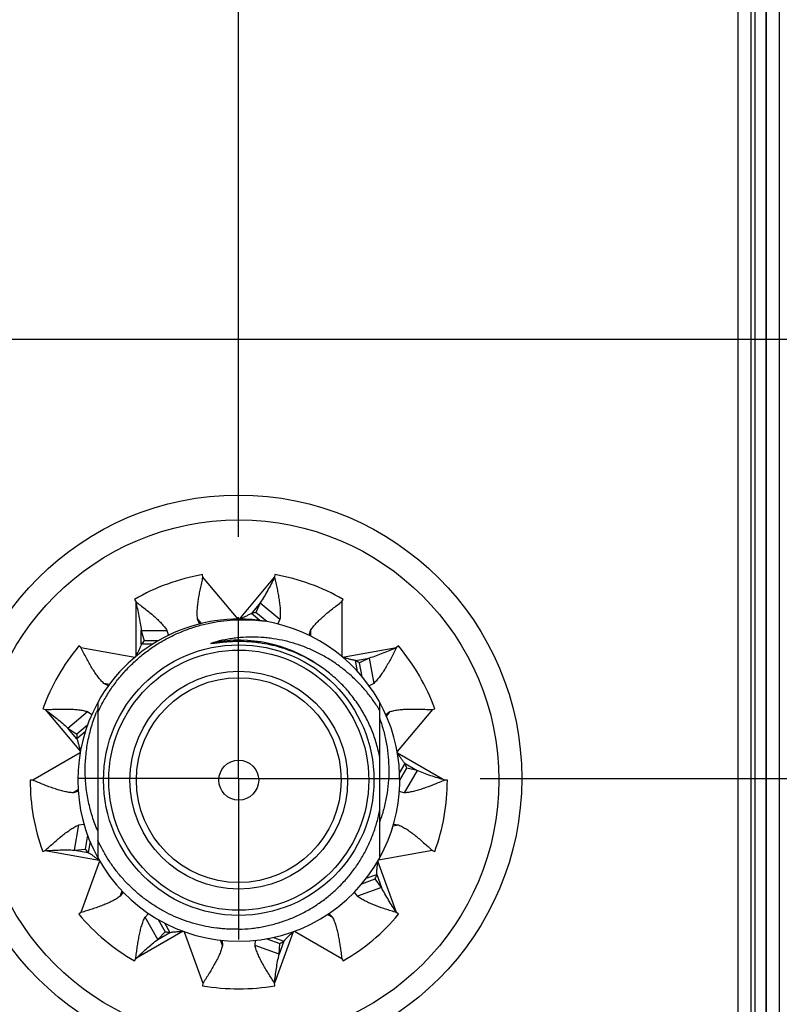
# Model space of a CAD drawing. Header units: inches. Extents: x 0 to 22, y 0 to 17.
# Tile 57 of 114: x 11.377 to 11.967, y 10.611 to 11.375. Entities that reach past the tile are written whole.
import ezdxf

# ---------------------------------------------------------------- set-up
doc = ezdxf.new("R2010")
doc.units = ezdxf.units.IN
doc.header["$LTSCALE"] = 1.21
doc.header["$MEASUREMENT"] = 0
doc.linetypes.add('CENTER', pattern=[0.6, 0.375, -0.075, 0.075, -0.075])
doc.layers.get('0').update_dxf_attribs({"linetype": 'CONTINUOUS'})
doc.layers.add('02___PRT_ALL_AXES', color=7, linetype='CONTINUOUS')
doc.layers.add('DIMENSIONS', color=7, linetype='CONTINUOUS')
doc.styles.get("Standard").update_dxf_attribs({"font": 'txt', "width": 0.8})
doc.dimstyles.new('DIMSTYLE_1', dxfattribs={"dimtxt": 0.125, "dimasz": 0.18, "dimexe": 0.125, "dimexo": 0.0625, "dimgap": 0.03125, "dimtad": 0, "dimtih": 1, "dimtoh": 1, "dimzin": 4, "dimdsep": 46, "dimtxsty": 'STANDARD', "dimblk": '_FILLED', "dimblk1": '_FILLED', "dimblk2": '_FILLED', "dimcen": 0.09, "dimadec": 0, "dimazin": 0, "dimtp": 0.01, "dimtm": 0.01, "dimtfac": 1, "dimtofl": 0, "dimtmove": 0, "dimatfit": 3, "dimldrblk": '_FILLED', "dimfxl": 1, "dimtolj": 1, "dimtzin": 4, "dimarcsym": 0})

# ---------------------------------------------------------------- blocks, each defined once
blk = doc.blocks.new('*D14')
at = {"layer": 'DIMENSIONS', "color": 2, "linetype": 'CONTINUOUS'}
for p, q in [((11.73442, 11.61284), (11.73442, 12.73258)), ((11.54656, 11.46686), (11.73442, 11.61284)), ((11.54656, 10.97368), (11.54656, 11.46686))]:
    blk.add_line(p, q, dxfattribs=at)
at = {"layer": 'DIMENSIONS', "color": 2, "linetype": 'CONTINUOUS', "insert": (11.67192, 12.79508), "char_height": 0.125, "width": 1.325, "attachment_point": 1, "rotation": 90, "line_spacing_factor": 0.9}
blk.add_mtext('4X 4.10{\\Ftxt.shx;\\W1.000000;\\H0.125000; }[104]', dxfattribs=at)
blk = doc.blocks.new('_FILLED')
at = {"color": 0, "linetype": 'BYBLOCK'}
blk.add_solid([(0, 0), (-1, 0.1736), (-1, -0.1736)], dxfattribs=at)
blk = doc.blocks.new('*D15')
at = {"layer": 'DIMENSIONS', "color": 2, "linetype": 'CONTINUOUS'}
for p, q in [((12.58598, 11.85615), (12.58598, 12.73258)), ((12.42605, 11.70205), (12.58598, 11.85615)), ((12.42605, 11.24603), (12.42605, 11.70205))]:
    blk.add_line(p, q, dxfattribs=at)
at = {"layer": 'DIMENSIONS', "color": 2, "linetype": 'CONTINUOUS', "insert": (12.52348, 12.79508), "char_height": 0.125, "width": 1.525, "attachment_point": 1, "rotation": 90, "line_spacing_factor": 0.9}
blk.add_mtext('4X 4.98{\\Ftxt.shx;\\W1.000000;\\H0.125000; }[126.4]', dxfattribs=at)
blk = doc.blocks.new('*D28')
at = {"layer": 'DIMENSIONS', "color": 2, "linetype": 'CONTINUOUS'}
blk.add_line((11.73416, 10.78608), (13.19376, 10.78608), dxfattribs=at)
at = {"layer": 'DIMENSIONS', "color": 2, "linetype": 'CONTINUOUS', "insert": (13.25626, 10.84858), "char_height": 0.125, "width": 1.125, "attachment_point": 1, "line_spacing_factor": 0.9}
blk.add_mtext('3.43{\\Ftxt.shx;\\W1.000000;\\H0.125000; }[87.2]', dxfattribs=at)
blk = doc.blocks.new('*D31')
at = {"layer": 'DIMENSIONS', "color": 2, "linetype": 'CONTINUOUS'}
for p, q in [((12.16193, 10.42708), (12.2875, 10.56849)), ((12.2875, 10.56849), (13.19376, 10.56849)), ((11.33611, 10.42708), (12.16193, 10.42708))]:
    blk.add_line(p, q, dxfattribs=at)
at = {"layer": 'DIMENSIONS', "color": 2, "linetype": 'CONTINUOUS', "insert": (13.25626, 10.63099), "char_height": 0.125, "width": 1.125, "attachment_point": 1, "line_spacing_factor": 0.9}
blk.add_mtext('3.07{\\Ftxt.shx;\\W1.000000;\\H0.125000; }[78.1]', dxfattribs=at)
blk = doc.blocks.new('*D32')
at = {"layer": 'DIMENSIONS', "color": 2, "linetype": 'CONTINUOUS'}
for p, q in [((12.17449, 11.12708), (12.29588, 11.28009)), ((12.29588, 11.28009), (13.19376, 11.28009)), ((11.33611, 11.12708), (12.17449, 11.12708))]:
    blk.add_line(p, q, dxfattribs=at)
at = {"layer": 'DIMENSIONS', "color": 2, "linetype": 'CONTINUOUS', "insert": (13.25626, 11.34259), "char_height": 0.125, "width": 1.125, "attachment_point": 1, "line_spacing_factor": 0.9}
blk.add_mtext('3.77{\\Ftxt.shx;\\W1.000000;\\H0.125000; }[95.9]', dxfattribs=at)

msp = doc.modelspace()

# ---------------------------------------------------------------- linework, layer by layer
at = {"color": 7, "linetype": 'CONTINUOUS'}
for p, q in [((11.94456, 12.29508), (11.94456, 7.23008)), ((11.93456, 7.25608), (11.93456, 12.26108)), ((11.96656, 12.26508), (11.96656, 8.19508)), ((11.95628, 11.89508), (11.95628, 7.89508)), ((11.51898, 10.94234), (11.51864, 10.94431)), ((11.5749, 10.94431), (11.57455, 10.94234)), ((11.46577, 10.92506), (11.46677, 10.92333)), ((11.5635, 10.92243), (11.56015, 10.91486)), ((11.5635, 10.92243), (11.57876, 10.90963)), ((11.62677, 10.92333), (11.62777, 10.92506)), ((11.56319, 10.90867), (11.55659, 10.9142)), ((11.56849, 10.90786), (11.56015, 10.91486)), ((11.51638, 10.90602), (11.51477, 10.90963)), ((11.57876, 10.90963), (11.57715, 10.90598)), ((11.4711, 10.90098), (11.49102, 10.90098)), ((11.4711, 10.90098), (11.4734, 10.89302)), ((11.49102, 10.90098), (11.49212, 10.89717)), ((11.60142, 10.89719), (11.60252, 10.90098)), ((11.48432, 10.89302), (11.4734, 10.89302)), ((11.54677, 10.89238), (11.54504, 10.89237)), ((11.4242, 10.88761), (11.42267, 10.8889)), ((11.47978, 10.89023), (11.4711, 10.89023)), ((11.67087, 10.8889), (11.66934, 10.88761)), ((11.63899, 10.86909), (11.63749, 10.8776)), ((11.64808, 10.87947), (11.64064, 10.87582)), ((11.64254, 10.86502), (11.64064, 10.87582)), ((11.64808, 10.87947), (11.65154, 10.85985)), ((11.44559, 10.85809), (11.442, 10.85985)), ((11.65154, 10.85985), (11.64794, 10.85809)), ((11.39454, 10.84018), (11.39642, 10.83949)), ((11.4141, 10.82516), (11.42936, 10.83796)), ((11.42936, 10.83796), (11.43264, 10.83575)), ((11.43727, 10.84506), (11.43727, 10.72448)), ((11.65627, 10.72448), (11.65627, 10.84506)), ((11.66087, 10.83573), (11.66418, 10.83796)), ((11.69712, 10.83949), (11.699, 10.84018)), ((11.4141, 10.82516), (11.42098, 10.82053)), ((11.42935, 10.82756), (11.42098, 10.82053)), ((11.42768, 10.82252), (11.42101, 10.81692)), ((11.67163, 10.79011), (11.67594, 10.79757)), ((11.67177, 10.78477), (11.6772, 10.79418)), ((11.68525, 10.79219), (11.67529, 10.77494)), ((11.68525, 10.79219), (11.6772, 10.79418)), ((11.38677, 10.78477), (11.38477, 10.78477)), ((11.70877, 10.78477), (11.70677, 10.78477)), ((11.42209, 10.77589), (11.41825, 10.77494)), ((11.67529, 10.77494), (11.67144, 10.7759)), ((11.41918, 10.73043), (11.42264, 10.75004)), ((11.42264, 10.75004), (11.42657, 10.75047)), ((11.66694, 10.75047), (11.6709, 10.75004)), ((11.42931, 10.74205), (11.42742, 10.73131)), ((11.41918, 10.73043), (11.42742, 10.73131)), ((11.43127, 10.73712), (11.42977, 10.72856)), ((11.39454, 10.72936), (11.39642, 10.73005)), ((11.43676, 10.72379), (11.43829, 10.72266)), ((11.69712, 10.73005), (11.699, 10.72936)), ((11.64245, 10.70439), (11.65274, 10.70814)), ((11.6458, 10.70858), (11.65395, 10.71154)), ((11.65762, 10.70144), (11.65274, 10.70814)), ((11.65762, 10.70144), (11.63891, 10.69463)), ((11.45697, 10.69784), (11.45463, 10.69463)), ((11.63891, 10.69463), (11.63655, 10.69785)), ((11.4242, 10.68192), (11.42267, 10.68064)), ((11.474, 10.67838), (11.47675, 10.68124)), ((11.48396, 10.66113), (11.474, 10.67838)), ((11.61677, 10.68125), (11.61954, 10.67838)), ((11.67087, 10.68064), (11.66934, 10.68192)), ((11.48424, 10.67656), (11.4897, 10.6671)), ((11.48898, 10.67393), (11.49327, 10.6665)), ((11.48396, 10.66113), (11.4897, 10.6671)), ((11.57375, 10.66271), (11.5818, 10.65978)), ((11.53386, 10.66044), (11.53413, 10.65649)), ((11.55941, 10.65649), (11.55968, 10.66044)), ((11.57813, 10.64968), (11.55941, 10.65649)), ((11.56847, 10.66167), (11.57869, 10.65795)), ((11.57813, 10.64968), (11.57869, 10.65795)), ((11.46577, 10.64447), (11.46677, 10.6462)), ((11.62677, 10.6462), (11.62777, 10.64447)), ((11.51898, 10.6272), (11.51864, 10.62523)), ((11.5749, 10.62523), (11.57455, 10.6272))]:
    msp.add_line(p, q, dxfattribs=at)
at = {"color": 9, "linetype": 'CONTINUOUS'}
for p, q in [((11.9475, 11.89508), (11.9475, 7.89508)), ((11.95611, 11.89508), (11.95611, 7.89508)), ((11.54631, 10.90977), (11.51898, 10.94234)), ((11.54722, 10.90977), (11.57455, 10.94234)), ((11.46677, 10.92333), (11.46677, 10.88082)), ((11.5635, 10.92243), (11.55659, 10.9142)), ((11.62677, 10.92333), (11.62677, 10.88082)), ((11.51477, 10.90963), (11.51756, 10.90631)), ((11.4711, 10.89023), (11.4711, 10.90098)), ((11.60252, 10.90098), (11.60252, 10.89672)), ((11.4242, 10.88761), (11.46607, 10.88023)), ((11.62746, 10.88023), (11.66934, 10.88761)), ((11.63749, 10.8776), (11.64808, 10.87947)), ((11.44629, 10.8591), (11.442, 10.85985)), ((11.39642, 10.83949), (11.42375, 10.80692)), ((11.66418, 10.83796), (11.66139, 10.83463)), ((11.69712, 10.83949), (11.66979, 10.80692)), ((11.42101, 10.81692), (11.4141, 10.82516)), ((11.42359, 10.80603), (11.38677, 10.78477)), ((11.66995, 10.80603), (11.70677, 10.78477)), ((11.67594, 10.79757), (11.68525, 10.79219)), ((11.42203, 10.77713), (11.41825, 10.77494)), ((11.6666, 10.74929), (11.6709, 10.75004)), ((11.39642, 10.73005), (11.43829, 10.72266)), ((11.41918, 10.73043), (11.42977, 10.72856)), ((11.69712, 10.73005), (11.65525, 10.72266)), ((11.43874, 10.72188), (11.4242, 10.68192)), ((11.66934, 10.68192), (11.65479, 10.72188)), ((11.65395, 10.71154), (11.65762, 10.70144)), ((11.45463, 10.69463), (11.45613, 10.69875)), ((11.61578, 10.68055), (11.61954, 10.67838)), ((11.50359, 10.66746), (11.46677, 10.6462)), ((11.48396, 10.66113), (11.49327, 10.6665)), ((11.50444, 10.66715), (11.51898, 10.6272)), ((11.58909, 10.66715), (11.57455, 10.6272)), ((11.58995, 10.66746), (11.62677, 10.6462)), ((11.53413, 10.65649), (11.53263, 10.66061)), ((11.5818, 10.65978), (11.57813, 10.64968))]:
    msp.add_line(p, q, dxfattribs=at)
at = {"color": 7, "linetype": 'CONTINUOUS'}
for centre, radius in [((11.54656, 10.78608), 0.22), ((11.54677, 10.78477), 0.202), ((11.54677, 10.78477), 0.105), ((11.54677, 10.78477), 0.0845), ((11.54677, 10.78477), 0.0795), ((11.54677, 10.78477), 0.0155)]:
    msp.add_circle(centre, radius, dxfattribs=at)
at = {"color": 9, "linetype": 'CONTINUOUS'}
msp.add_circle((11.54677, 10.78477), 0.101, dxfattribs=at)
at = {"color": 7, "linetype": 'CONTINUOUS'}
for centre, radius, start, end in [((11.54677, 10.78477), 0.162, 100, 120), ((11.54677, 10.78477), 0.162, 60, 80), ((11.57207, 10.84053), 0.07528, 99.11757, 101.86797), ((11.54677, 10.78477), 0.125, 80.89057, 151.16355), ((11.54677, 10.78477), 0.125, 331.2204, 80.49223), ((11.53031, 10.84375), 0.07528, 139.11757, 141.86797), ((11.54677, 10.78477), 0.162, 140, 160), ((11.54677, 10.78477), 0.162, 20, 40), ((11.602, 10.81122), 0.07528, 59.11757, 61.86797), ((11.54677, 10.78477), 0.125, 151.219, 208.78478), ((11.54968, 10.79184), 0.12223, 156.87171, 158.05196), ((11.49625, 10.81937), 0.07528, 179.11757, 181.86797), ((11.60608, 10.76953), 0.07528, 19.11757, 21.86797), ((11.54677, 10.78477), 0.162, 180, 200), ((11.54677, 10.78477), 0.162, 340, 360), ((11.48582, 10.7788), 0.07528, 219.11757, 221.86797), ((11.54677, 10.78477), 0.125, 208.83645, 331.16355), ((11.58241, 10.73497), 0.07528, 339.11757, 341.86797), ((11.54677, 10.78477), 0.162, 220, 240), ((11.54677, 10.78477), 0.162, 300, 320), ((11.50392, 10.74103), 0.07528, 259.11757, 261.86797), ((11.54206, 10.72371), 0.07528, 299.11757, 301.86797), ((11.54677, 10.78477), 0.162, 260, 280)]:
    msp.add_arc(centre, radius, start, end, dxfattribs=at)
at = {"color": 9, "linetype": 'CONTINUOUS'}
msp.add_arc((11.54677, 10.78477), 0.10861, 55.8602, 100.40639, dxfattribs=at)
at = {"color": 7, "linetype": 'CONTINUOUS'}
for points, knots in [([(11.51477, 10.90963), (11.51464, 10.91078), (11.51453, 10.91253), (11.51452, 10.91492), (11.5146, 10.91745), (11.51488, 10.92075), (11.51543, 10.92484), (11.51615, 10.92908), (11.51702, 10.93343), (11.51798, 10.93787), (11.51865, 10.94084), (11.51898, 10.94234)], [0, 0, 0, 0, 0.104348, 0.159213, 0.215857, 0.334291, 0.459063, 0.589257, 0.723716, 0.861109, 1, 1, 1, 1]), ([(11.57455, 10.94234), (11.57369, 10.94063), (11.57197, 10.93722), (11.56931, 10.93217), (11.56653, 10.92722), (11.56454, 10.92401), (11.5635, 10.92243)], [0, 0, 0, 0, 0.251797, 0.502749, 0.75223, 1, 1, 1, 1]), ([(11.57455, 10.94234), (11.57489, 10.94084), (11.57556, 10.93787), (11.57652, 10.93343), (11.57738, 10.92908), (11.57811, 10.92484), (11.57866, 10.92075), (11.57893, 10.91745), (11.57902, 10.91492), (11.57901, 10.91253), (11.5789, 10.91078), (11.57876, 10.90963)], [0, 0, 0, 0, 0.138891, 0.276284, 0.410743, 0.540937, 0.665709, 0.784143, 0.840787, 0.895652, 1, 1, 1, 1]), ([(11.46677, 10.92333), (11.46799, 10.9224), (11.47041, 10.92055), (11.474, 10.91778), (11.47746, 10.915), (11.48074, 10.91222), (11.48379, 10.90944), (11.48612, 10.90709), (11.48782, 10.9052), (11.48934, 10.90337), (11.49038, 10.90195), (11.49102, 10.90098)], [0, 0, 0, 0, 0.138891, 0.276284, 0.410743, 0.540937, 0.665709, 0.784143, 0.840787, 0.895652, 1, 1, 1, 1]), ([(11.46677, 10.92333), (11.4672, 10.92147), (11.46808, 10.91776), (11.46929, 10.91218), (11.47034, 10.90659), (11.47088, 10.90285), (11.4711, 10.90098)], [0, 0, 0, 0, 0.251797, 0.502749, 0.75223, 1, 1, 1, 1]), ([(11.60252, 10.90098), (11.60315, 10.90195), (11.60419, 10.90337), (11.60572, 10.9052), (11.60742, 10.90709), (11.60975, 10.90944), (11.6128, 10.91222), (11.61608, 10.915), (11.61954, 10.91778), (11.62312, 10.92055), (11.62555, 10.9224), (11.62677, 10.92333)], [0, 0, 0, 0, 0.104348, 0.159213, 0.215857, 0.334291, 0.459063, 0.589257, 0.723716, 0.861109, 1, 1, 1, 1]), ([(11.55659, 10.9142), (11.55625, 10.91398), (11.55555, 10.91357), (11.55445, 10.91299), (11.5533, 10.91243), (11.55212, 10.91189), (11.55091, 10.91137), (11.54927, 10.91066), (11.54804, 10.91013), (11.54722, 10.90977)], [0, 0, 0, 0, 0.11667, 0.23666, 0.359556, 0.4849, 0.61214, 0.740734, 1, 1, 1, 1]), ([(11.43727, 10.83715), (11.43863, 10.84017), (11.44086, 10.84462), (11.44418, 10.85035), (11.44773, 10.85594), (11.4526, 10.86265), (11.458, 10.86895), (11.46261, 10.87371), (11.46741, 10.87827), (11.47375, 10.88361), (11.48186, 10.88938), (11.4904, 10.89447), (11.49933, 10.89886), (11.50858, 10.90252), (11.51651, 10.90494), (11.52295, 10.90649), (11.52945, 10.90778), (11.53766, 10.9089), (11.54594, 10.90936), (11.55257, 10.90933), (11.55919, 10.90904), (11.56414, 10.90853), (11.56742, 10.90805)], [0, 0, 0, 0, 0.062496, 0.093751, 0.125005, 0.187501, 0.249998, 0.281252, 0.312507, 0.375003, 0.4375, 0.499997, 0.562494, 0.624991, 0.687488, 0.718743, 0.749998, 0.812495, 0.874993, 0.906247, 0.937502, 1, 1, 1, 1]), ([(11.54504, 10.89237), (11.54411, 10.89235), (11.5427, 10.89231), (11.54083, 10.89223), (11.53943, 10.89215), (11.53803, 10.89205), (11.53662, 10.89194), (11.53523, 10.89182), (11.53406, 10.8917), (11.53313, 10.89161), (11.53243, 10.89153), (11.53173, 10.89145), (11.53104, 10.89137), (11.53034, 10.89128), (11.52964, 10.89119), (11.52906, 10.89112), (11.5286, 10.89106), (11.52825, 10.89102), (11.5279, 10.89097), (11.52755, 10.89093), (11.5272, 10.89089), (11.52691, 10.89085), (11.52668, 10.89082), (11.52651, 10.8908), (11.52633, 10.89079), (11.52616, 10.89077), (11.52599, 10.89075), (11.52584, 10.89074), (11.52573, 10.89073), (11.52564, 10.89073), (11.52555, 10.89072), (11.52547, 10.89072), (11.52538, 10.89072), (11.52531, 10.89072), (11.52525, 10.89072), (11.52521, 10.89072), (11.52517, 10.89073), (11.52513, 10.89073), (11.52511, 10.89074), (11.52509, 10.89074), (11.52507, 10.89075), (11.52505, 10.89076), (11.52504, 10.89077), (11.52504, 10.89079), (11.52504, 10.8908), (11.52505, 10.89082), (11.52506, 10.89083), (11.52508, 10.89085), (11.52511, 10.89087), (11.52515, 10.89089), (11.52518, 10.89091), (11.52522, 10.89093), (11.52527, 10.89096), (11.52533, 10.89099), (11.52541, 10.89102), (11.52549, 10.89106), (11.52557, 10.89109), (11.52568, 10.89113), (11.52582, 10.89118), (11.52598, 10.89123), (11.52615, 10.89129), (11.52631, 10.89134), (11.52648, 10.8914), (11.52665, 10.89145), (11.52687, 10.89151), (11.52704, 10.89156), (11.52715, 10.89159)], [0, 0, 0, 0, 0.125503, 0.188256, 0.251007, 0.313758, 0.376508, 0.439256, 0.502001, 0.533372, 0.564742, 0.596111, 0.627477, 0.658841, 0.690201, 0.721556, 0.737231, 0.752904, 0.768574, 0.78424, 0.799902, 0.815557, 0.823381, 0.831202, 0.839019, 0.846831, 0.854636, 0.862432, 0.866325, 0.870213, 0.874095, 0.877968, 0.881829, 0.885671, 0.88758, 0.889478, 0.891357, 0.893208, 0.894114, 0.895, 0.895859, 0.896682, 0.897422, 0.898117, 0.898855, 0.899649, 0.900497, 0.901372, 0.903172, 0.905018, 0.906889, 0.908775, 0.910673, 0.914491, 0.91833, 0.922182, 0.926043, 0.929912, 0.937665, 0.945434, 0.953212, 0.960998, 0.968791, 0.976588, 0.984389, 1, 1, 1, 1]), ([(11.65627, 10.83888), (11.65465, 10.84155), (11.65207, 10.84547), (11.64833, 10.85047), (11.64441, 10.85533), (11.63915, 10.86111), (11.63345, 10.86646), (11.62865, 10.87045), (11.6237, 10.87426), (11.61723, 10.87864), (11.60907, 10.88325), (11.60057, 10.8872), (11.59177, 10.89044), (11.58274, 10.89294), (11.57507, 10.89441), (11.56887, 10.89519), (11.56265, 10.89571), (11.55485, 10.89588), (11.54705, 10.89538), (11.54086, 10.89459), (11.53471, 10.89354), (11.53015, 10.89245), (11.52715, 10.89159)], [0, 0, 0, 0, 0.062524, 0.093791, 0.125057, 0.187574, 0.250089, 0.281351, 0.312612, 0.375119, 0.437623, 0.500122, 0.562618, 0.62511, 0.687598, 0.718848, 0.750096, 0.812575, 0.87505, 0.906293, 0.937534, 1, 1, 1, 1]), ([(11.60827, 10.87429), (11.606, 10.87576), (11.60135, 10.87855), (11.59409, 10.88222), (11.58659, 10.88535), (11.57887, 10.88792), (11.57099, 10.88993), (11.56432, 10.89112), (11.55894, 10.89178), (11.55354, 10.89225), (11.54948, 10.89239), (11.54677, 10.89238)], [0, 0, 0, 0, 0.124978, 0.249962, 0.374953, 0.499948, 0.624949, 0.749955, 0.812469, 0.874985, 1, 1, 1, 1]), ([(11.442, 10.85985), (11.44116, 10.86064), (11.43994, 10.86192), (11.43841, 10.86374), (11.43684, 10.86574), (11.43493, 10.86844), (11.43272, 10.87192), (11.43055, 10.87564), (11.42842, 10.87953), (11.4263, 10.88354), (11.4249, 10.88625), (11.4242, 10.88761)], [0, 0, 0, 0, 0.104348, 0.159213, 0.215857, 0.334291, 0.459063, 0.589257, 0.723716, 0.861109, 1, 1, 1, 1]), ([(11.4711, 10.89023), (11.47098, 10.88985), (11.4707, 10.88908), (11.47023, 10.88793), (11.46971, 10.88676), (11.46915, 10.88559), (11.46857, 10.88441), (11.46776, 10.88282), (11.46716, 10.88162), (11.46677, 10.88082)], [0, 0, 0, 0, 0.11667, 0.23666, 0.359556, 0.4849, 0.61214, 0.740734, 1, 1, 1, 1]), ([(11.66934, 10.88761), (11.66758, 10.88686), (11.66407, 10.88536), (11.65879, 10.88319), (11.65347, 10.88119), (11.64988, 10.88001), (11.64808, 10.87947)], [0, 0, 0, 0, 0.251797, 0.502749, 0.75223, 1, 1, 1, 1]), ([(11.66934, 10.88761), (11.66863, 10.88625), (11.66723, 10.88354), (11.66512, 10.87953), (11.66298, 10.87564), (11.66082, 10.87192), (11.65861, 10.86844), (11.6567, 10.86574), (11.65513, 10.86374), (11.65359, 10.86192), (11.65238, 10.86064), (11.65154, 10.85985)], [0, 0, 0, 0, 0.138891, 0.276284, 0.410743, 0.540937, 0.665709, 0.784143, 0.840787, 0.895652, 1, 1, 1, 1]), ([(11.63749, 10.8776), (11.63709, 10.87766), (11.63628, 10.87779), (11.63507, 10.87805), (11.63383, 10.87837), (11.63258, 10.87871), (11.63132, 10.87909), (11.62961, 10.8796), (11.62833, 10.87998), (11.62746, 10.88023)], [0, 0, 0, 0, 0.11667, 0.23666, 0.359556, 0.4849, 0.61214, 0.740734, 1, 1, 1, 1]), ([(11.65627, 10.80223), (11.65559, 10.80588), (11.65387, 10.81311), (11.65022, 10.82363), (11.64552, 10.83373), (11.63983, 10.8433), (11.6332, 10.85225), (11.6257, 10.86049), (11.61739, 10.86791), (11.61138, 10.87227), (11.60827, 10.87429)], [0, 0, 0, 0, 0.125002, 0.250003, 0.375003, 0.500004, 0.625003, 0.750003, 0.875001, 1, 1, 1, 1]), ([(11.39642, 10.83949), (11.39795, 10.83956), (11.401, 10.83971), (11.40553, 10.83988), (11.40997, 10.83998), (11.41427, 10.83996), (11.41839, 10.83979), (11.42168, 10.83948), (11.4242, 10.83913), (11.42654, 10.83871), (11.42825, 10.83829), (11.42936, 10.83796)], [0, 0, 0, 0, 0.138891, 0.276284, 0.410743, 0.540937, 0.665709, 0.784143, 0.840787, 0.895652, 1, 1, 1, 1]), ([(11.39642, 10.83949), (11.39795, 10.83835), (11.401, 10.83606), (11.40552, 10.83257), (11.40992, 10.82896), (11.41273, 10.82645), (11.4141, 10.82516)], [0, 0, 0, 0, 0.251797, 0.502749, 0.75223, 1, 1, 1, 1]), ([(11.66418, 10.83796), (11.66528, 10.83829), (11.66699, 10.83871), (11.66934, 10.83913), (11.67185, 10.83948), (11.67515, 10.83979), (11.67927, 10.83996), (11.68357, 10.83998), (11.68801, 10.83988), (11.69254, 10.83971), (11.69559, 10.83956), (11.69712, 10.83949)], [0, 0, 0, 0, 0.104348, 0.159213, 0.215857, 0.334291, 0.459063, 0.589257, 0.723716, 0.861109, 1, 1, 1, 1]), ([(11.43727, 10.7454), (11.43569, 10.74901), (11.43291, 10.7564), (11.42989, 10.76785), (11.42802, 10.77954), (11.42733, 10.79136), (11.42781, 10.80318), (11.42945, 10.81491), (11.43224, 10.82641), (11.43483, 10.83387), (11.4363, 10.83752)], [0, 0, 0, 0, 0.124998, 0.249996, 0.374995, 0.499994, 0.624994, 0.749995, 0.874995, 1, 1, 1, 1]), ([(11.65627, 10.83242), (11.65742, 10.82923), (11.65945, 10.82276), (11.66165, 10.81282), (11.66299, 10.80273), (11.66344, 10.79256), (11.66301, 10.78239), (11.66169, 10.7723), (11.65949, 10.76236), (11.65744, 10.75589), (11.65627, 10.75271)], [0, 0, 0, 0, 0.125002, 0.250002, 0.375003, 0.500003, 0.625003, 0.750003, 0.875001, 1, 1, 1, 1]), ([(11.42101, 10.81692), (11.42116, 10.81655), (11.42145, 10.81578), (11.42183, 10.8146), (11.42218, 10.81337), (11.4225, 10.81211), (11.42281, 10.81083), (11.42322, 10.8091), (11.42353, 10.80779), (11.42375, 10.80692)], [0, 0, 0, 0, 0.11667, 0.23666, 0.359556, 0.4849, 0.61214, 0.740734, 1, 1, 1, 1]), ([(11.67594, 10.79757), (11.67567, 10.79787), (11.67513, 10.79849), (11.67437, 10.79947), (11.67363, 10.8005), (11.67289, 10.80158), (11.67216, 10.80267), (11.67118, 10.80416), (11.67045, 10.80528), (11.66995, 10.80603)], [0, 0, 0, 0, 0.11667, 0.23666, 0.359556, 0.4849, 0.61214, 0.740734, 1, 1, 1, 1]), ([(11.70677, 10.78477), (11.70494, 10.78532), (11.70128, 10.78643), (11.69584, 10.78816), (11.69048, 10.79005), (11.68698, 10.79145), (11.68525, 10.79219)], [0, 0, 0, 0, 0.251797, 0.502749, 0.75223, 1, 1, 1, 1]), ([(11.41825, 10.77494), (11.4171, 10.77501), (11.41535, 10.7752), (11.413, 10.77561), (11.41051, 10.77613), (11.40731, 10.77698), (11.40338, 10.77823), (11.39933, 10.77968), (11.3952, 10.78129), (11.391, 10.783), (11.38818, 10.78418), (11.38677, 10.78477)], [0, 0, 0, 0, 0.104348, 0.159213, 0.215857, 0.334291, 0.459063, 0.589257, 0.723716, 0.861109, 1, 1, 1, 1]), ([(11.70677, 10.78477), (11.70535, 10.78418), (11.70254, 10.783), (11.69834, 10.78129), (11.6942, 10.77968), (11.69016, 10.77823), (11.68623, 10.77698), (11.68302, 10.77613), (11.68054, 10.77561), (11.67819, 10.7752), (11.67644, 10.77501), (11.67529, 10.77494)], [0, 0, 0, 0, 0.138891, 0.276284, 0.410743, 0.540937, 0.665709, 0.784143, 0.840787, 0.895652, 1, 1, 1, 1]), ([(11.54677, 10.66904), (11.55, 10.66912), (11.55484, 10.66944), (11.56126, 10.67027), (11.56763, 10.67137), (11.5755, 10.67325), (11.58318, 10.67578), (11.58918, 10.67819), (11.59507, 10.68086), (11.60222, 10.68465), (11.61038, 10.68991), (11.61806, 10.69584), (11.62521, 10.70241), (11.63177, 10.70956), (11.63671, 10.71597), (11.64032, 10.72133), (11.6437, 10.72684), (11.64747, 10.734), (11.65061, 10.74146), (11.65274, 10.74756), (11.65459, 10.75376), (11.65568, 10.75849), (11.65627, 10.76167)], [0, 0, 0, 0, 0.062498, 0.093753, 0.125009, 0.187506, 0.250003, 0.281259, 0.312514, 0.375011, 0.437508, 0.500004, 0.5625, 0.624997, 0.687493, 0.718748, 0.750003, 0.812499, 0.874995, 0.90625, 0.937504, 1, 1, 1, 1]), ([(11.39642, 10.73005), (11.39754, 10.73108), (11.39979, 10.73315), (11.40315, 10.7362), (11.40648, 10.73913), (11.40979, 10.74188), (11.41306, 10.74439), (11.41578, 10.74628), (11.41793, 10.74762), (11.42, 10.74881), (11.42158, 10.74959), (11.42264, 10.75004)], [0, 0, 0, 0, 0.138891, 0.276284, 0.410743, 0.540937, 0.665709, 0.784143, 0.840787, 0.895652, 1, 1, 1, 1]), ([(11.6709, 10.75004), (11.67196, 10.74959), (11.67354, 10.74881), (11.6756, 10.74762), (11.67776, 10.74628), (11.68048, 10.74439), (11.68375, 10.74188), (11.68705, 10.73913), (11.69039, 10.7362), (11.69375, 10.73315), (11.69599, 10.73108), (11.69712, 10.73005)], [0, 0, 0, 0, 0.104348, 0.159213, 0.215857, 0.334291, 0.459063, 0.589257, 0.723716, 0.861109, 1, 1, 1, 1]), ([(11.39642, 10.73005), (11.39833, 10.73015), (11.40214, 10.73036), (11.40784, 10.73059), (11.41352, 10.73066), (11.4173, 10.73054), (11.41918, 10.73043)], [0, 0, 0, 0, 0.251797, 0.502749, 0.75223, 1, 1, 1, 1]), ([(11.54677, 10.66904), (11.54391, 10.66897), (11.53962, 10.66902), (11.53392, 10.66941), (11.52823, 10.67002), (11.52118, 10.67116), (11.51283, 10.67315), (11.50466, 10.67575), (11.49669, 10.67894), (11.48899, 10.68271), (11.48158, 10.68703), (11.4745, 10.69188), (11.4678, 10.69724), (11.4615, 10.70306), (11.45564, 10.70933), (11.45026, 10.71601), (11.44537, 10.72306), (11.441, 10.73044), (11.43845, 10.73556), (11.43727, 10.73817)], [0, 0, 0, 0, 0.062499, 0.093754, 0.125008, 0.187507, 0.250006, 0.312505, 0.375004, 0.437503, 0.500002, 0.562502, 0.625001, 0.687501, 0.75, 0.8125, 0.875, 0.9375, 1, 1, 1, 1]), ([(11.42977, 10.72856), (11.43036, 10.72825), (11.43124, 10.72773), (11.43238, 10.72698), (11.43355, 10.72617), (11.435, 10.7251), (11.43617, 10.72423), (11.43676, 10.72379)], [0, 0, 0, 0, 0.237427, 0.360104, 0.485028, 0.7402, 1, 1, 1, 1]), ([(11.65395, 10.71154), (11.65393, 10.71195), (11.65392, 10.71277), (11.65397, 10.71401), (11.65406, 10.71528), (11.65419, 10.71657), (11.65433, 10.71788), (11.65454, 10.71965), (11.6547, 10.72098), (11.65479, 10.72188)], [0, 0, 0, 0, 0.11667, 0.23666, 0.359556, 0.4849, 0.61214, 0.740734, 1, 1, 1, 1]), ([(11.66934, 10.68192), (11.66829, 10.68352), (11.6662, 10.68672), (11.66315, 10.69154), (11.66025, 10.69643), (11.65847, 10.69976), (11.65762, 10.70144)], [0, 0, 0, 0, 0.251797, 0.502749, 0.75223, 1, 1, 1, 1]), ([(11.45463, 10.69463), (11.45371, 10.69394), (11.45224, 10.69296), (11.45018, 10.69177), (11.44794, 10.69057), (11.44494, 10.68916), (11.44113, 10.68759), (11.4371, 10.6861), (11.43289, 10.68467), (11.42858, 10.68329), (11.42566, 10.68238), (11.4242, 10.68192)], [0, 0, 0, 0, 0.104348, 0.159213, 0.215857, 0.334291, 0.459063, 0.589257, 0.723716, 0.861109, 1, 1, 1, 1]), ([(11.66934, 10.68192), (11.66787, 10.68238), (11.66496, 10.68329), (11.66064, 10.68467), (11.65644, 10.6861), (11.6524, 10.68759), (11.64859, 10.68916), (11.6456, 10.69057), (11.64335, 10.69177), (11.64129, 10.69296), (11.63983, 10.69394), (11.63891, 10.69463)], [0, 0, 0, 0, 0.138891, 0.276284, 0.410743, 0.540937, 0.665709, 0.784143, 0.840787, 0.895652, 1, 1, 1, 1]), ([(11.46677, 10.6462), (11.46696, 10.64773), (11.46735, 10.65075), (11.46797, 10.65524), (11.46864, 10.65963), (11.46941, 10.66386), (11.47029, 10.66789), (11.47116, 10.67109), (11.47195, 10.6735), (11.47277, 10.67574), (11.47348, 10.67735), (11.474, 10.67838)], [0, 0, 0, 0, 0.138891, 0.276284, 0.410743, 0.540937, 0.665709, 0.784143, 0.840787, 0.895652, 1, 1, 1, 1]), ([(11.61954, 10.67838), (11.62006, 10.67735), (11.62076, 10.67574), (11.62159, 10.6735), (11.62237, 10.67109), (11.62324, 10.66789), (11.62413, 10.66386), (11.62489, 10.65963), (11.62557, 10.65524), (11.62618, 10.65075), (11.62657, 10.64773), (11.62677, 10.6462)], [0, 0, 0, 0, 0.104348, 0.159213, 0.215857, 0.334291, 0.459063, 0.589257, 0.723716, 0.861109, 1, 1, 1, 1]), ([(11.49327, 10.6665), (11.49366, 10.66659), (11.49447, 10.66674), (11.4957, 10.66691), (11.49697, 10.66704), (11.49826, 10.66714), (11.49958, 10.66722), (11.50136, 10.66732), (11.50269, 10.6674), (11.50359, 10.66746)], [0, 0, 0, 0, 0.11667, 0.23666, 0.359556, 0.4849, 0.61214, 0.740734, 1, 1, 1, 1]), ([(11.5818, 10.65978), (11.58205, 10.6601), (11.58257, 10.66073), (11.58341, 10.66166), (11.58429, 10.66257), (11.58522, 10.66348), (11.58617, 10.66439), (11.58747, 10.66561), (11.58845, 10.66653), (11.58909, 10.66715)], [0, 0, 0, 0, 0.11667, 0.23666, 0.359556, 0.4849, 0.61214, 0.740734, 1, 1, 1, 1]), ([(11.46677, 10.6462), (11.46816, 10.64751), (11.47094, 10.65013), (11.47517, 10.65397), (11.47948, 10.65767), (11.48245, 10.66), (11.48396, 10.66113)], [0, 0, 0, 0, 0.251797, 0.502749, 0.75223, 1, 1, 1, 1]), ([(11.53413, 10.65649), (11.53386, 10.65537), (11.53337, 10.65368), (11.53256, 10.65144), (11.53161, 10.64908), (11.53022, 10.64608), (11.52831, 10.64242), (11.52618, 10.63869), (11.52388, 10.63489), (11.52146, 10.63106), (11.51981, 10.62849), (11.51898, 10.6272)], [0, 0, 0, 0, 0.104348, 0.159213, 0.215857, 0.334291, 0.459063, 0.589257, 0.723716, 0.861109, 1, 1, 1, 1]), ([(11.57455, 10.6272), (11.57372, 10.62849), (11.57208, 10.63106), (11.56966, 10.63489), (11.56736, 10.63869), (11.56522, 10.64242), (11.56331, 10.64608), (11.56193, 10.64908), (11.56098, 10.65144), (11.56017, 10.65368), (11.55967, 10.65537), (11.55941, 10.65649)], [0, 0, 0, 0, 0.138891, 0.276284, 0.410743, 0.540937, 0.665709, 0.784143, 0.840787, 0.895652, 1, 1, 1, 1]), ([(11.57455, 10.6272), (11.57478, 10.6291), (11.57523, 10.63289), (11.57599, 10.63855), (11.57692, 10.64415), (11.57769, 10.64785), (11.57813, 10.64968)], [0, 0, 0, 0, 0.251797, 0.502749, 0.75223, 1, 1, 1, 1])]:
    msp.add_open_spline(points, degree=3, knots=knots, dxfattribs=at)
at = {"layer": '02___PRT_ALL_AXES', "color": 7, "linetype": 'CENTER'}
for q in [(11.54656, 10.91118), (11.42146, 10.78608), (11.67166, 10.78608), (11.54656, 10.66098)]:
    msp.add_line((11.54656, 10.78608), q, dxfattribs=at)

# ---------------------------------------------------------------- dimensions: what is measured, and where the dimension line sits
at = {"layer": 'DIMENSIONS', "color": 2, "linetype": 'CONTINUOUS'}
for feature_location, offset, origin, picture, middle in [((12.42605, 11.24603), (0.15993, 1.48655), (7.45056, 11.18353), '*D15', (12.58598, 13.55758)), ((11.54656, 10.97368), (0.18786, 1.7589), (7.45056, 10.91118), '*D14', (11.73442, 13.45758))]:
    dim = msp.add_ordinate_dim(feature_location=feature_location, offset=offset, dtype=0, origin=origin, text='4X <>', dimstyle='DIMSTYLE_1', dxfattribs=at)
    dim.commit()
    dim.dimension.update_dxf_attribs({"geometry": picture, "text_midpoint": middle})
for feature_location, offset, origin, picture, middle in [((11.33611, 11.12708), (1.85765, 0.15301), (11.27361, 7.35217), '*D32', (13.81876, 11.28009)), ((11.73416, 10.78608), (1.4596, 0), (11.67166, 7.35217), '*D28', (13.81876, 10.78608)), ((11.33611, 10.42708), (1.85765, 0.14142), (11.27361, 7.35217), '*D31', (13.81876, 10.56849))]:
    dim = msp.add_ordinate_dim(feature_location=feature_location, offset=offset, dtype=0, origin=origin, dimstyle='DIMSTYLE_1', dxfattribs=at)
    dim.commit()
    dim.dimension.update_dxf_attribs({"geometry": picture, "text_midpoint": middle})

doc.saveas('drawing.dxf')
